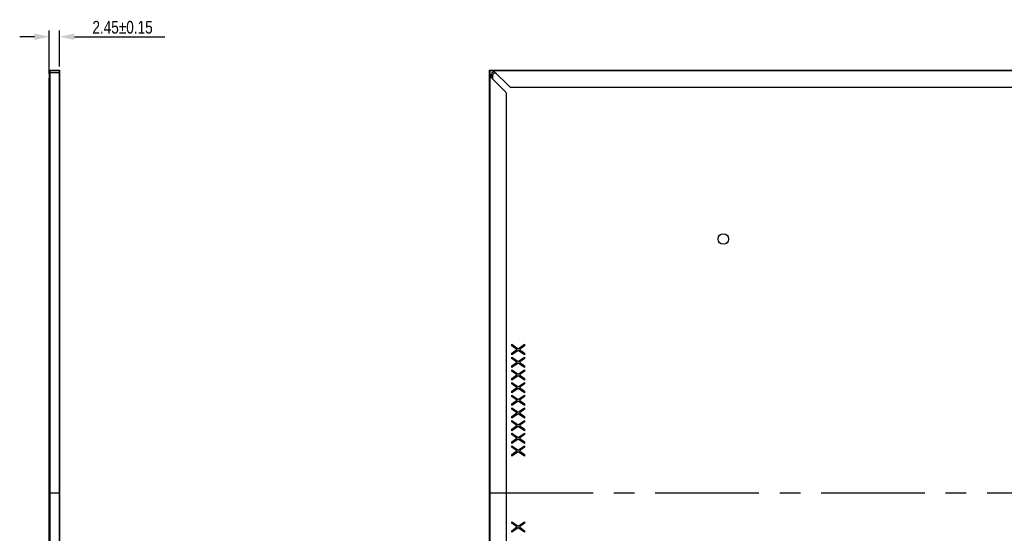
# Model space of a CAD drawing. Header units: millimetres. Extents: x 0 to 1189, y 0 to 841.
# Tile 6 of 12: x 566 to 799, y 546 to 667. Entities that reach past the tile are written whole.
import ezdxf

# ---------------------------------------------------------------- set-up
doc = ezdxf.new("R2010")
doc.units = ezdxf.units.MM
doc.header["$LTSCALE"] = 65.395
doc.header["$PDMODE"] = 3
doc.header["$PDSIZE"] = 8
doc.linetypes.add('CENTER', pattern=[0.6, 0.375, -0.075, 0.075, -0.075])
doc.layers.get('0').update_dxf_attribs({"linetype": 'CONTINUOUS'})
doc.layers.get('Defpoints').update_dxf_attribs({"linetype": 'CONTINUOUS'})
doc.layers.add('02___PRT_ALL_AXES', color=7, linetype='CONTINUOUS')
doc.layers.add('03___PRT_ALL_CURVES', color=7, linetype='CONTINUOUS')
doc.styles.get("Standard").update_dxf_attribs({"font": 'txt', "width": 0.8})
doc.dimstyles.new('DIMSTYLE_5', dxfattribs={"dimtxt": 3, "dimasz": 3.5, "dimexe": 1.5, "dimexo": 1, "dimgap": 0.75, "dimtad": 1, "dimzin": 0, "dimdsep": 46, "dimtxsty": 'Standard', "dimblk": '_FILLED', "dimblk1": '_FILLED', "dimblk2": '_FILLED', "dimcen": 0.09, "dimadec": 0, "dimazin": 0, "dimtol": 1, "dimtp": 0.15, "dimtm": 0.15, "dimtfac": 1, "dimtofl": 0, "dimtmove": 0, "dimatfit": 3, "dimldrblk": '_FILLED', "dimfxl": 1, "dimtolj": 1, "dimtzin": 0, "dimarcsym": 0})

# ---------------------------------------------------------------- blocks, each defined once
blk = doc.blocks.new('_FILLED')
at = {"color": 0, "linetype": 'ByBlock'}
blk.add_solid([(0, 0), (-1, 0.214), (-1, -0.214)], dxfattribs=at)
blk = doc.blocks.new('*D20')
at = {"color": 0, "linetype": 'Continuous', "lineweight": -2, "transparency": 16777216}
for p, q in [((572.94, 654.37), (572.94, 664.67)), ((575.39, 656.12), (575.39, 664.67)), ((569.44, 663.17), (565.94, 663.17)), ((578.89, 663.17), (600.29, 663.17))]:
    blk.add_line(p, q, dxfattribs=at)
at = {"layer": 'Defpoints', "color": 0, "linetype": 'Continuous', "transparency": 16777216}
for p in [(575.39, 663.17), (575.39, 655.12), (572.94, 653.37)]:
    blk.add_point(p, dxfattribs=at)
at = {"color": 0, "linetype": 'Continuous', "lineweight": -2, "transparency": 16777216, "xscale": 3.5, "yscale": 3.5, "zscale": 3.5}
blk.add_blockref('_FILLED', (572.94, 663.17), dxfattribs=at)
at = {"color": 0, "linetype": 'Continuous', "lineweight": -2, "transparency": 16777216, "xscale": 3.5, "yscale": 3.5, "zscale": 3.5, "rotation": 180}
blk.add_blockref('_FILLED', (575.39, 663.17), dxfattribs=at)
at = {"color": 0, "linetype": 'Continuous', "transparency": 16777216, "insert": (583.14, 666.92), "char_height": 3, "attachment_point": 1}
blk.add_mtext('\\A1;2.45±0.15', dxfattribs=at)

msp = doc.modelspace()

# ---------------------------------------------------------------- linework, layer by layer
at = {"color": 7, "linetype": 'Continuous'}
for p, q in [((573.0198, 449.979), (573.0198, 655.219)), ((573.0198, 655.219), (573.0698, 655.219)), ((573.0198, 654.719), (573.0698, 654.719)), ((573.0698, 654.719), (573.0698, 655.219)), ((573.0698, 654.919), (573.1198, 654.919)), ((573.0698, 654.869), (573.1198, 654.869)), ((573.1198, 654.719), (573.0698, 654.719)), ((573.1198, 655.219), (573.1198, 655.169)), ((573.1198, 655.219), (575.3398, 655.219)), ((573.1198, 450.029), (573.1198, 655.169)), ((573.1198, 655.169), (575.3398, 655.169)), ((573.1198, 654.669), (575.3398, 654.669)), ((575.3586, 655.1916), (575.3384, 655.1703)), ((575.3398, 655.219), (575.3398, 655.169)), ((575.3398, 653.719), (575.3398, 655.169)), ((575.3898, 655.119), (575.3398, 655.119)), ((575.3398, 655.019), (575.3898, 655.019)), ((575.3898, 655.119), (575.3898, 450.079)), ((677.0543, 654.719), (677.0543, 655.219)), ((677.0543, 655.219), (677.1143, 655.219)), ((677.0543, 450.529), (677.0543, 654.669)), ((677.0543, 654.669), (677.1043, 654.669)), ((677.1043, 654.669), (677.1043, 653.719)), ((677.1076, 654.719), (677.1543, 654.719)), ((677.1143, 654.9163), (677.1143, 655.219)), ((677.1143, 655.219), (1027.6543, 655.219)), ((677.1143, 655.169), (678.1143, 655.169)), ((677.29, 655.119), (677.1143, 655.119)), ((677.1143, 654.719), (677.1143, 654.763)), ((677.1543, 654.719), (677.1543, 653.719)), ((678.1143, 655.119), (677.3888, 655.119)), ((677.6043, 655.219), (677.6043, 655.169)), ((678.1143, 655.219), (678.1143, 655.2172)), ((678.1143, 655.019), (678.1143, 655.2172)), ((1026.6543, 655.119), (678.1143, 655.119)), ((678.1143, 655.019), (681.7679, 651.3655)), ((678.4043, 654.519), (678.4043, 654.729)), ((678.6143, 654.519), (678.4043, 654.519)), ((575.2898, 653.719), (575.2898, 451.479)), ((575.2898, 653.719), (575.3898, 653.719)), ((677.0543, 653.719), (677.0818, 653.719)), ((677.2543, 653.719), (677.0818, 653.719)), ((677.1543, 653.719), (677.1543, 451.479)), ((680.9079, 650.0655), (677.2543, 653.719)), ((677.3543, 653.619), (677.4043, 653.619)), ((677.4043, 653.869), (677.4043, 653.569)), ((677.7543, 653.869), (677.4043, 653.869)), ((677.7543, 653.869), (677.7543, 653.219)), ((682.1214, 651.219), (1022.6472, 651.219)), ((681.0543, 455.4861), (681.0543, 649.7119))]:
    msp.add_line(p, q, dxfattribs=at)
for centre, radius, start, end in [((573.2998, 654.869), 0.25, 202.5, 217.042231), ((573.1198, 655.119), 0.1, 90, 120.190166), ((573.2998, 654.919), 0.25, 136.161009, 157.030366), ((573.1198, 655.119), 0.05, 90, 180), ((575.2898, 655.119), 0.1, 0, 59.894295), ((677.6043, 654.669), 0.55, 90, 180), ((677.6043, 654.669), 0.5, 90, 180), ((678.4043, 653.869), 1, 97.544795, 180), ((678.4043, 653.869), 0.65, 90, 180), ((680.5543, 649.7119), 0.5, 0, 45), ((682.1214, 651.719), 0.5, 225, 270)]:
    msp.add_arc(centre, radius, start, end, dxfattribs=at)
at = {"layer": '02___PRT_ALL_AXES', "color": 7, "linetype": 'Continuous'}
for p in [(572.9398, 456.679), (573.0198, 653.369)]:
    msp.add_line(p, (572.9398, 653.369), dxfattribs=at)
msp.add_circle((732.3843, 615.2785), 1.25, dxfattribs=at)
at = {"layer": '03___PRT_ALL_CURVES', "color": 7, "linetype": 'Continuous'}
for p, q in [((682.3543, 589.9665), (682.3543, 590.3415)), ((682.3543, 590.3415), (683.8224, 589.279)), ((683.5671, 589.0915), (682.3543, 589.9665)), ((683.8224, 589.279), (685.3543, 590.3415)), ((685.3543, 589.9665), (684.1416, 589.0915)), ((685.3543, 590.3415), (685.3543, 589.9665)), ((682.3543, 588.2165), (683.5671, 589.0915)), ((683.8224, 588.904), (682.3543, 587.8415)), ((682.3543, 587.8415), (682.3543, 588.2165)), ((682.3543, 586.9665), (682.3543, 587.3415)), ((682.3543, 587.3415), (683.8224, 586.279)), ((683.5671, 586.0915), (682.3543, 586.9665)), ((685.3543, 587.8415), (683.8224, 588.904)), ((683.8224, 586.279), (685.3543, 587.3415)), ((684.1416, 589.0915), (685.3543, 588.2165)), ((685.3543, 586.9665), (684.1416, 586.0915)), ((685.3543, 588.2165), (685.3543, 587.8415)), ((685.3543, 587.3415), (685.3543, 586.9665)), ((682.3543, 585.2165), (683.5671, 586.0915)), ((683.8224, 585.904), (682.3543, 584.8415)), ((682.3543, 584.8415), (682.3543, 585.2165)), ((685.3543, 584.8415), (683.8224, 585.904)), ((684.1416, 586.0915), (685.3543, 585.2165)), ((685.3543, 585.2165), (685.3543, 584.8415)), ((682.3543, 583.9665), (682.3543, 584.3415)), ((682.3543, 584.3415), (683.8224, 583.279)), ((683.5671, 583.0915), (682.3543, 583.9665)), ((682.3543, 582.2165), (683.5671, 583.0915)), ((683.8224, 582.904), (682.3543, 581.8415)), ((683.8224, 583.279), (685.3543, 584.3415)), ((685.3543, 581.8415), (683.8224, 582.904)), ((685.3543, 583.9665), (684.1416, 583.0915)), ((684.1416, 583.0915), (685.3543, 582.2165)), ((685.3543, 584.3415), (685.3543, 583.9665)), ((682.3543, 581.8415), (682.3543, 582.2165)), ((682.3543, 580.9665), (682.3543, 581.3415)), ((682.3543, 581.3415), (683.8224, 580.279)), ((683.5671, 580.0915), (682.3543, 580.9665)), ((682.3543, 579.2165), (683.5671, 580.0915)), ((683.8224, 580.279), (685.3543, 581.3415)), ((685.3543, 580.9665), (684.1416, 580.0915)), ((684.1416, 580.0915), (685.3543, 579.2165)), ((685.3543, 582.2165), (685.3543, 581.8415)), ((685.3543, 581.3415), (685.3543, 580.9665)), ((683.8224, 579.904), (682.3543, 578.8415)), ((682.3543, 578.8415), (682.3543, 579.2165)), ((682.3543, 577.9665), (682.3543, 578.3415)), ((682.3543, 578.3415), (683.8224, 577.279)), ((683.5671, 577.0915), (682.3543, 577.9665)), ((685.3543, 578.8415), (683.8224, 579.904)), ((683.8224, 577.279), (685.3543, 578.3415)), ((685.3543, 577.9665), (684.1416, 577.0915)), ((685.3543, 579.2165), (685.3543, 578.8415)), ((685.3543, 578.3415), (685.3543, 577.9665)), ((682.3543, 576.2165), (683.5671, 577.0915)), ((683.8224, 576.904), (682.3543, 575.8415)), ((682.3543, 575.8415), (682.3543, 576.2165)), ((682.3543, 574.9665), (682.3543, 575.3415)), ((682.3543, 575.3415), (683.8224, 574.279)), ((685.3543, 575.8415), (683.8224, 576.904)), ((683.8224, 574.279), (685.3543, 575.3415)), ((684.1416, 577.0915), (685.3543, 576.2165)), ((685.3543, 576.2165), (685.3543, 575.8415)), ((685.3543, 575.3415), (685.3543, 574.9665)), ((683.5671, 574.0915), (682.3543, 574.9665)), ((682.3543, 573.2165), (683.5671, 574.0915)), ((683.8224, 573.904), (682.3543, 572.8415)), ((682.3543, 572.8415), (682.3543, 573.2165)), ((685.3543, 572.8415), (683.8224, 573.904)), ((685.3543, 574.9665), (684.1416, 574.0915)), ((684.1416, 574.0915), (685.3543, 573.2165)), ((685.3543, 573.2165), (685.3543, 572.8415)), ((682.3543, 571.9665), (682.3543, 572.3415)), ((682.3543, 572.3415), (683.8224, 571.279)), ((683.5671, 571.0915), (682.3543, 571.9665)), ((682.3543, 570.2165), (683.5671, 571.0915)), ((683.8224, 570.904), (682.3543, 569.8415)), ((683.8224, 571.279), (685.3543, 572.3415)), ((685.3543, 569.8415), (683.8224, 570.904)), ((685.3543, 571.9665), (684.1416, 571.0915)), ((684.1416, 571.0915), (685.3543, 570.2165)), ((685.3543, 572.3415), (685.3543, 571.9665)), ((682.3543, 569.8415), (682.3543, 570.2165)), ((682.3543, 568.9665), (682.3543, 569.3415)), ((682.3543, 569.3415), (683.8224, 568.279)), ((683.5671, 568.0915), (682.3543, 568.9665)), ((683.8224, 568.279), (685.3543, 569.3415)), ((685.3543, 568.9665), (684.1416, 568.0915)), ((685.3543, 570.2165), (685.3543, 569.8415)), ((685.3543, 569.3415), (685.3543, 568.9665)), ((682.3543, 567.2165), (683.5671, 568.0915)), ((683.8224, 567.904), (682.3543, 566.8415)), ((682.3543, 566.8415), (682.3543, 567.2165)), ((682.3543, 565.9665), (682.3543, 566.3415)), ((682.3543, 566.3415), (683.8224, 565.279)), ((683.5671, 565.0915), (682.3543, 565.9665)), ((685.3543, 566.8415), (683.8224, 567.904)), ((683.8224, 565.279), (685.3543, 566.3415)), ((684.1416, 568.0915), (685.3543, 567.2165)), ((685.3543, 565.9665), (684.1416, 565.0915)), ((685.3543, 567.2165), (685.3543, 566.8415)), ((685.3543, 566.3415), (685.3543, 565.9665)), ((682.3543, 564.2165), (683.5671, 565.0915)), ((683.8224, 564.904), (682.3543, 563.8415)), ((682.3543, 563.8415), (682.3543, 564.2165)), ((685.3543, 563.8415), (683.8224, 564.904)), ((684.1416, 565.0915), (685.3543, 564.2165)), ((685.3543, 564.2165), (685.3543, 563.8415)), ((682.3543, 547.9665), (682.3543, 548.3415)), ((682.3543, 548.3415), (683.8224, 547.279)), ((683.5671, 547.0915), (682.3543, 547.9665)), ((683.8224, 547.279), (685.3543, 548.3415)), ((685.3543, 547.9665), (684.1416, 547.0915)), ((685.3543, 548.3415), (685.3543, 547.9665)), ((682.3543, 546.2165), (683.5671, 547.0915)), ((683.8224, 546.904), (682.3543, 545.8415)), ((682.3543, 545.8415), (682.3543, 546.2165)), ((685.3543, 545.8415), (683.8224, 546.904)), ((684.1416, 547.0915), (685.3543, 546.2165)), ((685.3543, 546.2165), (685.3543, 545.8415))]:
    msp.add_line(p, q, dxfattribs=at)
at = {"layer": '03___PRT_ALL_CURVES', "color": 1, "linetype": 'CENTER'}
for p, q in [((572.9398, 555.174), (575.3898, 555.174)), ((677.0543, 555.174), (1027.7143, 555.174))]:
    msp.add_line(p, q, dxfattribs=at)

# ---------------------------------------------------------------- dimensions: what is measured, and where the dimension line sits
at = {"color": 5, "linetype": 'Continuous'}
dim = msp.add_linear_dim(base=(575.3898, 663.1726), p1=(572.9398, 653.369), p2=(575.3898, 655.119), dimstyle='DIMSTYLE_5', dxfattribs=at)
dim.commit()
dim.dimension.update_dxf_attribs({"geometry": '*D20', "text_midpoint": (591.3398, 663.1726), "dimtype": 160})

doc.saveas('drawing.dxf')
